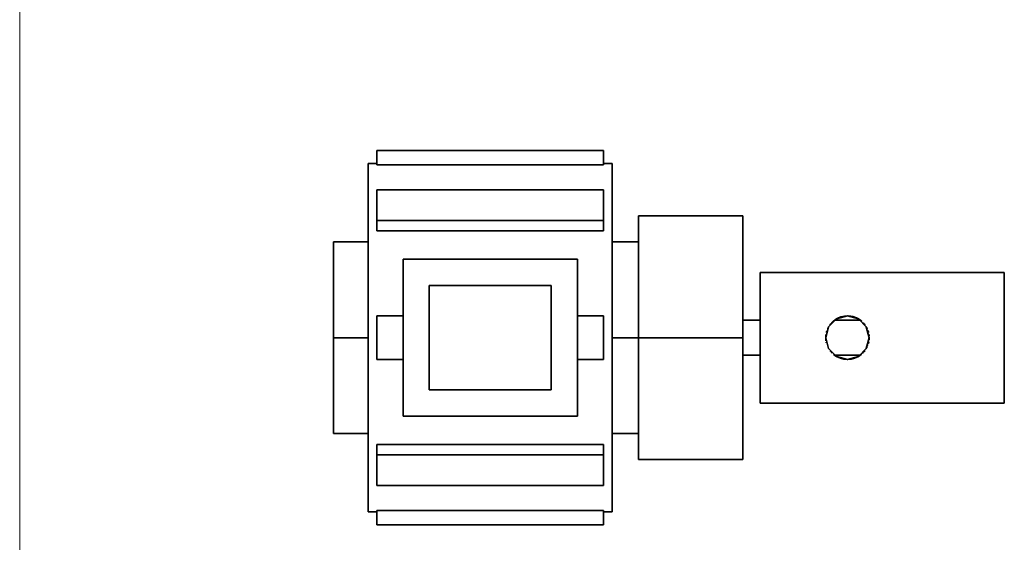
# Model space of a CAD drawing. Header units: millimetres. Extents: x 0 to 420, y 0 to 297.
# Tile 4 of 8: x 106 to 135, y 204 to 219. Entities that reach past the tile are written whole.
import ezdxf

# ---------------------------------------------------------------- set-up
doc = ezdxf.new("R2010")
doc.units = ezdxf.units.MM
doc.layers.add('DIM', color=7, linetype='Continuous', lineweight=18, true_color=0x1e5aa0)
doc.layers.add('OUTLINE', color=7, linetype='Continuous', lineweight=35, true_color=0x141414)

msp = doc.modelspace()

# ---------------------------------------------------------------- linework, layer by layer
at = {"layer": 'DIM'}
msp.add_lwpolyline([(106.375, 166.5), (106.375, 233.5)], dxfattribs=at)
at = {"layer": 'OUTLINE'}
for points in [[(116.625, 214.336), (116.625, 214.75)], [(116.625, 214.75), (123.125, 214.75)], [(123.125, 214.336), (123.125, 214.75)], [(116.375, 214.375), (116.375, 213.542), (116.375, 212.708), (116.375, 211.875), (116.375, 211.042), (116.375, 210.208), (116.375, 209.375)], [(116.375, 214.375), (116.625, 214.375)], [(116.625, 214.336), (123.125, 214.336)], [(123.125, 214.375), (123.375, 214.375)], [(123.375, 214.375), (123.375, 213.542), (123.375, 212.708), (123.375, 211.875), (123.375, 211.042), (123.375, 210.208), (123.375, 209.375)], [(116.625, 212.734), (116.625, 213.618)], [(116.625, 213.618), (123.125, 213.618)], [(123.125, 212.734), (123.125, 213.618)], [(116.625, 212.441), (116.625, 212.734)], [(116.625, 212.734), (123.125, 212.734)], [(123.125, 212.441), (123.125, 212.734)], [(124.125, 209.375), (124.125, 212.875)], [(127.125, 212.875), (124.125, 212.875)], [(127.125, 209.375), (127.125, 212.875)], [(116.625, 212.441), (123.125, 212.441)], [(115.375, 212.125), (115.375, 211.667), (115.375, 211.208), (115.375, 210.75), (115.375, 210.292), (115.375, 209.833), (115.375, 209.375)], [(115.375, 212.125), (116.375, 212.125)], [(123.375, 212.125), (124.125, 212.125)], [(117.375, 207.125), (117.375, 211.625)], [(117.375, 211.625), (122.375, 211.625)], [(122.375, 207.125), (122.375, 211.625)], [(127.625, 211.25), (127.625, 210.938), (127.625, 210.625), (127.625, 210.312), (127.625, 210), (127.625, 209.688), (127.625, 209.375)], [(127.625, 211.25), (134.625, 211.25)], [(134.625, 211.25), (134.625, 210.938), (134.625, 210.625), (134.625, 210.312), (134.625, 210), (134.625, 209.688), (134.625, 209.375)], [(121.625, 210.875), (118.125, 210.875)], [(118.125, 207.875), (118.125, 210.875)], [(121.625, 207.875), (121.625, 210.875)], [(116.625, 208.75), (116.625, 210)], [(116.625, 210), (117.375, 210)], [(122.375, 210), (123.125, 210)], [(123.125, 208.75), (123.125, 210)], [(130.75, 209.375), (130.666, 209.688), (130.437, 209.916), (130.125, 210), (129.812, 209.916), (129.584, 209.688), (129.5, 209.375)], [(129.807, 209.913), (129.803, 209.911), (129.799, 209.908), (129.795, 209.906), (129.791, 209.903), (129.786, 209.9), (129.782, 209.898)], [(129.796, 209.907), (129.796, 209.907), (129.796, 209.907), (129.796, 209.907), (129.796, 209.907), (129.796, 209.907), (129.796, 209.907)], [(129.8, 209.909), (129.799, 209.909), (129.799, 209.908), (129.798, 209.908), (129.798, 209.907), (129.797, 209.907), (129.797, 209.907)], [(129.812, 209.916), (129.812, 209.916), (129.812, 209.916), (129.811, 209.916), (129.811, 209.915), (129.811, 209.915), (129.81, 209.915)], [(129.817, 209.919), (129.816, 209.919), (129.815, 209.918), (129.814, 209.917), (129.813, 209.917), (129.812, 209.916), (129.811, 209.915)], [(129.815, 209.918), (129.815, 209.918), (129.815, 209.918), (129.815, 209.918), (129.815, 209.918), (129.815, 209.918), (129.815, 209.918)], [(129.825, 209.923), (129.824, 209.922), (129.822, 209.922), (129.821, 209.921), (129.819, 209.92), (129.818, 209.919), (129.817, 209.919)], [(129.822, 209.922), (129.822, 209.922), (129.822, 209.922), (129.822, 209.922), (129.822, 209.922), (129.822, 209.922), (129.822, 209.922)], [(129.827, 209.924), (129.826, 209.924), (129.826, 209.924), (129.826, 209.924), (129.825, 209.923), (129.825, 209.923), (129.824, 209.923)], [(129.828, 209.925), (129.828, 209.925), (129.828, 209.925), (129.827, 209.925), (129.827, 209.925), (129.827, 209.924), (129.827, 209.924)], [(130.486, 209.885), (130.386, 209.943), (130.277, 209.981), (130.163, 209.999), (130.047, 209.995), (129.934, 209.97), (129.828, 209.925)], [(130.428, 209.921), (130.435, 209.918), (130.441, 209.914), (130.447, 209.91), (130.454, 209.907), (130.46, 209.903), (130.466, 209.899)], [(130.481, 209.889), (130.478, 209.891), (130.475, 209.893), (130.472, 209.895), (130.469, 209.897), (130.466, 209.899), (130.463, 209.901)], [(127.125, 209.875), (127.625, 209.875)], [(129.556, 209.633), (129.556, 209.633), (129.556, 209.633), (129.556, 209.632), (129.555, 209.632), (129.555, 209.632), (129.555, 209.632)], [(129.555, 209.63), (129.555, 209.63), (129.555, 209.63), (129.555, 209.63), (129.555, 209.63), (129.555, 209.63), (129.555, 209.63)], [(129.578, 209.678), (129.574, 209.671), (129.571, 209.664), (129.567, 209.656), (129.563, 209.649), (129.56, 209.641), (129.556, 209.634)], [(129.645, 209.775), (129.639, 209.768), (129.634, 209.762), (129.629, 209.755), (129.623, 209.748), (129.618, 209.741), (129.613, 209.734)], [(129.613, 209.734), (129.613, 209.734), (129.613, 209.734), (129.613, 209.734), (129.613, 209.734), (129.613, 209.734), (129.613, 209.734)], [(129.667, 209.8), (129.667, 209.8), (129.666, 209.799), (129.666, 209.799), (129.666, 209.799), (129.666, 209.799), (129.665, 209.798)], [(129.669, 209.803), (129.669, 209.803), (129.669, 209.803), (129.669, 209.803), (129.669, 209.803), (129.669, 209.803), (129.669, 209.803)], [(129.708, 209.84), (129.701, 209.835), (129.695, 209.829), (129.689, 209.823), (129.683, 209.817), (129.677, 209.811), (129.671, 209.805)], [(129.711, 209.843), (129.71, 209.842), (129.71, 209.842), (129.709, 209.842), (129.709, 209.841), (129.708, 209.841), (129.708, 209.84)], [(129.711, 209.844), (129.711, 209.844), (129.711, 209.844), (129.711, 209.844), (129.711, 209.844), (129.711, 209.844), (129.711, 209.844)], [(129.713, 209.845), (129.713, 209.845), (129.713, 209.845), (129.713, 209.845), (129.713, 209.845), (129.713, 209.845), (129.713, 209.845)], [(129.713, 209.845), (129.713, 209.845), (129.713, 209.845), (129.713, 209.845), (129.713, 209.845), (129.713, 209.845), (129.713, 209.845)], [(129.716, 209.848), (129.716, 209.848), (129.716, 209.848), (129.716, 209.848), (129.716, 209.848), (129.716, 209.848), (129.716, 209.848)], [(129.722, 209.853), (129.722, 209.853), (129.722, 209.853), (129.722, 209.853), (129.722, 209.853), (129.722, 209.853), (129.722, 209.853)], [(129.738, 209.866), (129.736, 209.864), (129.734, 209.862), (129.732, 209.861), (129.73, 209.859), (129.728, 209.858), (129.726, 209.856)], [(129.75, 209.875), (129.75, 209.875), (129.75, 209.875), (129.75, 209.875), (129.75, 209.875), (129.75, 209.875), (129.75, 209.875)], [(129.75, 209.875), (130.5, 209.875)], [(129.751, 209.876), (129.751, 209.876), (129.751, 209.876), (129.751, 209.876), (129.751, 209.876), (129.751, 209.876), (129.751, 209.876)], [(129.752, 209.877), (129.752, 209.877), (129.752, 209.877), (129.752, 209.877), (129.752, 209.877), (129.752, 209.877), (129.752, 209.877)], [(129.781, 209.897), (129.776, 209.894), (129.771, 209.89), (129.767, 209.887), (129.762, 209.884), (129.758, 209.881), (129.753, 209.878)], [(130.474, 209.894), (130.479, 209.89), (130.485, 209.886), (130.49, 209.882), (130.496, 209.878), (130.501, 209.874), (130.506, 209.87)], [(130.5, 209.875), (130.497, 209.877), (130.494, 209.879), (130.491, 209.881), (130.488, 209.884), (130.485, 209.886), (130.482, 209.888)], [(130.507, 209.87), (130.507, 209.87), (130.507, 209.87), (130.507, 209.87), (130.507, 209.87), (130.507, 209.87), (130.507, 209.87)], [(130.507, 209.869), (130.507, 209.869), (130.507, 209.869), (130.507, 209.869), (130.507, 209.869), (130.507, 209.869), (130.507, 209.869)], [(130.512, 209.866), (130.515, 209.864), (130.517, 209.862), (130.52, 209.859), (130.523, 209.857), (130.525, 209.855), (130.528, 209.853)], [(130.531, 209.85), (130.531, 209.85), (130.531, 209.85), (130.531, 209.85), (130.531, 209.85), (130.531, 209.85), (130.531, 209.85)], [(130.532, 209.85), (130.532, 209.85), (130.532, 209.85), (130.532, 209.85), (130.532, 209.85), (130.532, 209.85), (130.532, 209.85)], [(130.534, 209.848), (130.534, 209.848), (130.534, 209.848), (130.534, 209.848), (130.534, 209.848), (130.534, 209.848), (130.534, 209.848)], [(130.566, 209.818), (130.566, 209.818), (130.566, 209.818), (130.566, 209.818), (130.566, 209.818), (130.566, 209.818), (130.566, 209.818)], [(130.587, 209.795), (130.588, 209.795), (130.588, 209.795), (130.588, 209.795), (130.588, 209.795), (130.588, 209.794), (130.588, 209.794)], [(130.589, 209.794), (130.589, 209.794), (130.589, 209.794), (130.589, 209.794), (130.589, 209.794), (130.589, 209.794), (130.589, 209.794)], [(130.605, 209.775), (130.609, 209.77), (130.613, 209.766), (130.617, 209.761), (130.62, 209.756), (130.624, 209.751), (130.628, 209.747)], [(130.628, 209.746), (130.628, 209.746), (130.628, 209.746), (130.628, 209.746), (130.628, 209.746), (130.628, 209.746), (130.628, 209.746)], [(130.628, 209.745), (130.628, 209.745), (130.628, 209.745), (130.628, 209.745), (130.628, 209.745), (130.628, 209.745), (130.628, 209.745)], [(130.629, 209.745), (130.629, 209.745), (130.629, 209.745), (130.629, 209.745), (130.629, 209.745), (130.629, 209.745), (130.629, 209.745)], [(130.629, 209.745), (130.629, 209.745), (130.629, 209.745), (130.629, 209.745), (130.629, 209.745), (130.629, 209.745), (130.629, 209.745)], [(130.629, 209.744), (130.629, 209.744), (130.629, 209.744), (130.629, 209.744), (130.629, 209.744), (130.629, 209.744), (130.629, 209.744)], [(130.63, 209.744), (130.63, 209.744), (130.63, 209.744), (130.63, 209.744), (130.63, 209.744), (130.63, 209.744), (130.63, 209.744)], [(130.63, 209.743), (130.63, 209.743), (130.631, 209.742), (130.631, 209.742), (130.631, 209.741), (130.632, 209.741), (130.632, 209.74)], [(130.668, 209.684), (130.668, 209.684), (130.668, 209.684), (130.668, 209.684), (130.668, 209.684), (130.668, 209.684), (130.668, 209.684)], [(130.668, 209.684), (130.668, 209.684), (130.668, 209.684), (130.668, 209.684), (130.668, 209.684), (130.668, 209.684), (130.668, 209.684)], [(130.669, 209.683), (130.669, 209.683), (130.669, 209.683), (130.669, 209.683), (130.669, 209.683), (130.669, 209.683), (130.669, 209.683)], [(130.67, 209.68), (130.674, 209.674), (130.677, 209.667), (130.681, 209.661), (130.684, 209.655), (130.687, 209.648), (130.69, 209.642)], [(116.375, 209.375), (115.375, 209.375)], [(115.375, 209.375), (115.375, 208.917), (115.375, 208.458), (115.375, 208), (115.375, 207.542), (115.375, 207.083), (115.375, 206.625)], [(116.375, 209.375), (116.375, 208.542), (116.375, 207.708), (116.375, 206.875), (116.375, 206.042), (116.375, 205.208), (116.375, 204.375)], [(124.125, 209.375), (123.375, 209.375)], [(123.375, 209.375), (123.375, 208.542), (123.375, 207.708), (123.375, 206.875), (123.375, 206.042), (123.375, 205.208), (123.375, 204.375)], [(124.125, 205.875), (124.125, 209.375)], [(127.125, 209.375), (124.125, 209.375)], [(127.125, 205.875), (127.125, 209.375)], [(127.625, 209.375), (127.625, 209.062), (127.625, 208.75), (127.625, 208.438), (127.625, 208.125), (127.625, 207.812), (127.625, 207.5)], [(129.5, 209.375), (129.584, 209.062), (129.812, 208.834), (130.125, 208.75), (130.437, 208.834), (130.666, 209.062), (130.75, 209.375)], [(129.5, 209.375), (129.5, 209.36), (129.501, 209.345), (129.502, 209.33), (129.503, 209.315), (129.505, 209.3), (129.506, 209.285)], [(129.501, 209.413), (129.501, 209.413), (129.501, 209.413), (129.501, 209.413), (129.501, 209.413), (129.501, 209.413), (129.501, 209.413)], [(129.501, 209.411), (129.501, 209.411), (129.501, 209.411), (129.501, 209.411), (129.501, 209.411), (129.501, 209.41), (129.501, 209.41)], [(129.501, 209.41), (129.501, 209.41), (129.501, 209.409), (129.501, 209.409), (129.501, 209.409), (129.501, 209.408), (129.501, 209.408)], [(129.501, 209.408), (129.501, 209.408), (129.501, 209.408), (129.501, 209.408), (129.501, 209.408), (129.501, 209.408), (129.501, 209.408)], [(129.502, 209.43), (129.502, 209.429), (129.502, 209.428), (129.502, 209.427), (129.502, 209.427), (129.502, 209.426), (129.502, 209.425)], [(129.502, 209.425), (129.502, 209.425), (129.502, 209.425), (129.502, 209.425), (129.502, 209.425), (129.502, 209.425), (129.502, 209.425)], [(129.507, 209.469), (129.506, 209.463), (129.505, 209.458), (129.505, 209.452), (129.504, 209.447), (129.504, 209.441), (129.503, 209.436)], [(129.511, 209.494), (129.511, 209.494), (129.511, 209.494), (129.511, 209.494), (129.511, 209.494), (129.511, 209.494), (129.511, 209.494)], [(129.531, 209.568), (129.529, 209.562), (129.526, 209.555), (129.524, 209.548), (129.522, 209.541), (129.521, 209.534), (129.519, 209.527)], [(130.716, 209.578), (130.719, 209.57), (130.722, 209.561), (130.724, 209.552), (130.727, 209.544), (130.729, 209.535), (130.732, 209.526)], [(130.743, 209.471), (130.744, 209.464), (130.745, 209.456), (130.746, 209.449), (130.746, 209.442), (130.747, 209.435), (130.748, 209.428)], [(130.75, 209.375), (130.75, 209.365), (130.75, 209.354), (130.749, 209.344), (130.749, 209.334), (130.748, 209.324), (130.747, 209.314)], [(130.748, 209.428), (130.748, 209.428), (130.748, 209.428), (130.748, 209.428), (130.748, 209.428), (130.748, 209.428), (130.748, 209.428)], [(130.748, 209.426), (130.748, 209.426), (130.748, 209.426), (130.748, 209.426), (130.748, 209.426), (130.748, 209.426), (130.748, 209.426)], [(130.748, 209.424), (130.748, 209.424), (130.748, 209.424), (130.748, 209.424), (130.748, 209.424), (130.748, 209.424), (130.748, 209.424)], [(130.748, 209.423), (130.748, 209.423), (130.748, 209.423), (130.748, 209.423), (130.748, 209.423), (130.748, 209.423), (130.748, 209.423)], [(130.748, 209.421), (130.748, 209.421), (130.748, 209.421), (130.748, 209.421), (130.748, 209.421), (130.748, 209.421), (130.748, 209.421)], [(130.748, 209.419), (130.748, 209.419), (130.748, 209.419), (130.748, 209.419), (130.748, 209.419), (130.748, 209.419), (130.748, 209.419)], [(130.749, 209.418), (130.749, 209.418), (130.749, 209.418), (130.749, 209.418), (130.749, 209.418), (130.749, 209.418), (130.749, 209.418)], [(134.625, 209.375), (134.625, 209.062), (134.625, 208.75), (134.625, 208.438), (134.625, 208.125), (134.625, 207.812), (134.625, 207.5)], [(129.514, 209.242), (129.515, 209.239), (129.516, 209.236), (129.516, 209.233), (129.517, 209.23), (129.518, 209.227), (129.518, 209.224)], [(129.586, 209.058), (129.586, 209.058), (129.586, 209.058), (129.586, 209.058), (129.586, 209.058), (129.586, 209.058), (129.586, 209.058)], [(130.66, 209.052), (130.66, 209.052), (130.66, 209.052), (130.66, 209.052), (130.66, 209.052), (130.66, 209.052), (130.66, 209.052)], [(130.661, 209.054), (130.661, 209.054), (130.661, 209.054), (130.661, 209.054), (130.661, 209.054), (130.661, 209.054), (130.661, 209.054)], [(130.661, 209.054), (130.661, 209.054), (130.661, 209.054), (130.661, 209.054), (130.661, 209.054), (130.661, 209.054), (130.661, 209.054)], [(130.661, 209.053), (130.661, 209.053), (130.661, 209.053), (130.661, 209.053), (130.661, 209.053), (130.661, 209.053), (130.661, 209.053)], [(130.662, 209.056), (130.662, 209.056), (130.662, 209.056), (130.662, 209.056), (130.662, 209.056), (130.662, 209.056), (130.662, 209.056)], [(130.662, 209.055), (130.662, 209.055), (130.662, 209.055), (130.662, 209.055), (130.662, 209.055), (130.662, 209.055), (130.662, 209.055)], [(130.662, 209.055), (130.662, 209.055), (130.662, 209.055), (130.662, 209.055), (130.662, 209.055), (130.662, 209.055), (130.662, 209.055)], [(130.663, 209.056), (130.663, 209.056), (130.663, 209.056), (130.663, 209.056), (130.663, 209.056), (130.663, 209.056), (130.663, 209.056)], [(130.663, 209.056), (130.663, 209.056), (130.663, 209.056), (130.663, 209.056), (130.663, 209.056), (130.663, 209.056), (130.663, 209.056)], [(130.666, 209.062), (130.665, 209.061), (130.665, 209.061), (130.665, 209.06), (130.665, 209.06), (130.664, 209.059), (130.664, 209.059)], [(130.664, 209.059), (130.664, 209.059), (130.664, 209.059), (130.664, 209.059), (130.664, 209.059), (130.664, 209.059), (130.664, 209.059)], [(130.664, 209.058), (130.664, 209.058), (130.664, 209.058), (130.664, 209.058), (130.664, 209.058), (130.664, 209.058), (130.664, 209.058)], [(130.667, 209.064), (130.667, 209.064), (130.667, 209.063), (130.667, 209.063), (130.667, 209.063), (130.667, 209.063), (130.667, 209.063)], [(130.677, 209.083), (130.677, 209.083), (130.677, 209.083), (130.677, 209.082), (130.677, 209.082), (130.677, 209.082), (130.677, 209.082)], [(130.679, 209.086), (130.679, 209.086), (130.679, 209.086), (130.679, 209.086), (130.679, 209.086), (130.679, 209.086), (130.679, 209.086)], [(130.68, 209.088), (130.68, 209.088), (130.68, 209.088), (130.68, 209.088), (130.68, 209.088), (130.68, 209.088), (130.68, 209.088)], [(130.68, 209.088), (130.68, 209.088), (130.68, 209.088), (130.68, 209.088), (130.68, 209.088), (130.68, 209.088), (130.68, 209.088)], [(130.68, 209.087), (130.68, 209.087), (130.68, 209.087), (130.68, 209.087), (130.68, 209.087), (130.68, 209.087), (130.68, 209.087)], [(130.682, 209.092), (130.682, 209.092), (130.682, 209.091), (130.681, 209.09), (130.681, 209.09), (130.681, 209.089), (130.681, 209.089)], [(130.681, 209.089), (130.681, 209.089), (130.681, 209.089), (130.681, 209.089), (130.681, 209.089), (130.681, 209.089), (130.681, 209.089)], [(130.683, 209.093), (130.683, 209.093), (130.683, 209.093), (130.683, 209.093), (130.683, 209.093), (130.683, 209.093), (130.683, 209.093)], [(130.687, 209.102), (130.687, 209.102), (130.687, 209.102), (130.687, 209.102), (130.687, 209.102), (130.687, 209.102), (130.687, 209.102)], [(130.688, 209.105), (130.688, 209.105), (130.688, 209.105), (130.688, 209.105), (130.688, 209.105), (130.688, 209.105), (130.688, 209.105)], [(130.689, 209.106), (130.689, 209.106), (130.689, 209.106), (130.689, 209.106), (130.689, 209.106), (130.689, 209.105), (130.689, 209.105)], [(130.708, 209.15), (130.708, 209.149), (130.707, 209.148), (130.707, 209.148), (130.707, 209.147), (130.707, 209.146), (130.706, 209.146)], [(130.706, 209.146), (130.706, 209.146), (130.706, 209.146), (130.706, 209.146), (130.706, 209.146), (130.706, 209.146), (130.706, 209.146)], [(130.721, 209.188), (130.721, 209.188), (130.721, 209.188), (130.721, 209.188), (130.721, 209.188), (130.721, 209.188), (130.721, 209.188)], [(130.721, 209.186), (130.721, 209.186), (130.721, 209.186), (130.721, 209.186), (130.721, 209.186), (130.721, 209.186), (130.721, 209.186)], [(130.721, 209.186), (130.721, 209.186), (130.721, 209.186), (130.721, 209.186), (130.721, 209.186), (130.721, 209.186), (130.721, 209.186)], [(130.722, 209.189), (130.722, 209.189), (130.722, 209.189), (130.722, 209.189), (130.722, 209.189), (130.722, 209.189), (130.722, 209.189)], [(130.723, 209.195), (130.723, 209.195), (130.723, 209.195), (130.723, 209.195), (130.723, 209.195), (130.723, 209.195), (130.723, 209.195)], [(130.723, 209.194), (130.723, 209.194), (130.723, 209.194), (130.723, 209.194), (130.723, 209.194), (130.723, 209.194), (130.723, 209.194)], [(130.723, 209.193), (130.723, 209.193), (130.723, 209.193), (130.723, 209.193), (130.723, 209.193), (130.723, 209.193), (130.723, 209.193)], [(130.724, 209.198), (130.724, 209.198), (130.724, 209.198), (130.724, 209.198), (130.724, 209.198), (130.724, 209.198), (130.724, 209.198)], [(130.724, 209.197), (130.724, 209.197), (130.724, 209.197), (130.724, 209.197), (130.724, 209.197), (130.724, 209.197), (130.724, 209.197)], [(130.724, 209.197), (130.724, 209.197), (130.724, 209.197), (130.724, 209.197), (130.724, 209.197), (130.724, 209.197), (130.724, 209.197)], [(130.724, 209.196), (130.724, 209.196), (130.724, 209.196), (130.724, 209.196), (130.724, 209.196), (130.724, 209.196), (130.724, 209.196)], [(130.724, 209.195), (130.724, 209.195), (130.724, 209.195), (130.724, 209.195), (130.724, 209.195), (130.724, 209.195), (130.724, 209.195)], [(130.739, 209.256), (130.737, 209.247), (130.735, 209.239), (130.733, 209.23), (130.731, 209.221), (130.729, 209.213), (130.726, 209.204)], [(130.726, 209.204), (130.726, 209.204), (130.726, 209.204), (130.726, 209.204), (130.726, 209.204), (130.726, 209.204), (130.726, 209.204)], [(130.726, 209.203), (130.726, 209.203), (130.726, 209.203), (130.726, 209.203), (130.726, 209.203), (130.726, 209.203), (130.726, 209.203)], [(130.744, 209.287), (130.744, 209.287), (130.744, 209.287), (130.744, 209.287), (130.744, 209.287), (130.744, 209.287), (130.744, 209.287)], [(130.744, 209.286), (130.744, 209.286), (130.744, 209.286), (130.744, 209.286), (130.744, 209.286), (130.744, 209.286), (130.744, 209.286)], [(130.745, 209.3), (130.745, 209.3), (130.745, 209.3), (130.745, 209.3), (130.745, 209.3), (130.745, 209.3), (130.745, 209.3)], [(130.745, 209.297), (130.745, 209.297), (130.745, 209.297), (130.745, 209.297), (130.745, 209.297), (130.745, 209.297), (130.745, 209.297)], [(130.746, 209.308), (130.746, 209.308), (130.746, 209.308), (130.746, 209.308), (130.746, 209.308), (130.746, 209.308), (130.746, 209.308)], [(130.746, 209.308), (130.746, 209.308), (130.746, 209.308), (130.746, 209.308), (130.746, 209.308), (130.746, 209.308), (130.746, 209.308)], [(130.746, 209.307), (130.746, 209.307), (130.746, 209.307), (130.746, 209.307), (130.746, 209.307), (130.746, 209.307), (130.746, 209.307)], [(130.746, 209.305), (130.746, 209.305), (130.746, 209.305), (130.746, 209.305), (130.746, 209.305), (130.746, 209.305), (130.746, 209.305)], [(130.746, 209.304), (130.746, 209.304), (130.746, 209.304), (130.746, 209.304), (130.746, 209.304), (130.746, 209.304), (130.746, 209.304)], [(130.746, 209.302), (130.746, 209.302), (130.746, 209.302), (130.746, 209.302), (130.746, 209.302), (130.746, 209.302), (130.746, 209.302)], [(130.746, 209.301), (130.746, 209.301), (130.746, 209.301), (130.746, 209.301), (130.746, 209.301), (130.746, 209.301), (130.746, 209.301)], [(130.747, 209.312), (130.747, 209.312), (130.747, 209.312), (130.747, 209.312), (130.747, 209.312), (130.747, 209.312), (130.747, 209.312)], [(130.747, 209.312), (130.747, 209.312), (130.747, 209.312), (130.747, 209.312), (130.747, 209.312), (130.747, 209.312), (130.747, 209.312)], [(130.747, 209.312), (130.747, 209.312), (130.747, 209.312), (130.747, 209.312), (130.747, 209.312), (130.747, 209.312), (130.747, 209.312)], [(127.125, 208.875), (127.625, 208.875)], [(129.602, 209.033), (129.602, 209.033), (129.602, 209.033), (129.602, 209.033), (129.602, 209.033), (129.602, 209.033), (129.602, 209.033)], [(129.624, 209.001), (129.627, 208.997), (129.63, 208.993), (129.634, 208.989), (129.637, 208.985), (129.64, 208.981), (129.644, 208.976)], [(129.647, 208.972), (129.647, 208.972), (129.647, 208.972), (129.648, 208.971), (129.648, 208.971), (129.648, 208.971), (129.649, 208.97)], [(129.649, 208.97), (129.649, 208.97), (129.649, 208.97), (129.649, 208.97), (129.649, 208.97), (129.649, 208.97), (129.649, 208.97)], [(129.649, 208.97), (129.649, 208.97), (129.649, 208.97), (129.649, 208.97), (129.649, 208.97), (129.649, 208.97), (129.649, 208.97)], [(129.664, 208.952), (129.668, 208.949), (129.672, 208.945), (129.676, 208.941), (129.679, 208.937), (129.683, 208.933), (129.687, 208.929)], [(129.723, 208.896), (129.737, 208.885), (129.751, 208.875), (129.765, 208.864), (129.779, 208.855), (129.794, 208.845), (129.808, 208.836)], [(129.776, 208.856), (129.772, 208.859), (129.767, 208.862), (129.763, 208.865), (129.759, 208.869), (129.754, 208.872), (129.75, 208.875)], [(129.75, 208.875), (130.5, 208.875)], [(129.764, 208.864), (129.764, 208.864), (129.764, 208.864), (129.764, 208.864), (129.764, 208.864), (129.764, 208.864), (129.764, 208.864)], [(129.765, 208.864), (129.773, 208.858), (129.782, 208.853), (129.79, 208.847), (129.799, 208.842), (129.808, 208.836), (129.817, 208.831)], [(129.801, 208.84), (129.799, 208.842), (129.797, 208.843), (129.794, 208.845), (129.792, 208.846), (129.789, 208.848), (129.787, 208.849)], [(129.812, 208.834), (129.811, 208.835), (129.809, 208.835), (129.808, 208.836), (129.807, 208.837), (129.806, 208.837), (129.805, 208.838)], [(129.818, 208.831), (129.819, 208.83), (129.82, 208.83), (129.821, 208.829), (129.822, 208.828), (129.823, 208.828), (129.824, 208.827)], [(129.824, 208.827), (129.823, 208.828), (129.822, 208.828), (129.821, 208.829), (129.82, 208.829), (129.819, 208.83), (129.819, 208.83)], [(129.827, 208.826), (129.827, 208.826), (129.827, 208.826), (129.827, 208.826), (129.827, 208.826), (129.827, 208.825), (129.827, 208.825)], [(129.827, 208.826), (129.827, 208.826), (129.827, 208.825), (129.828, 208.825), (129.828, 208.825), (129.828, 208.825), (129.828, 208.825)], [(129.828, 208.825), (129.828, 208.825), (129.828, 208.825), (129.827, 208.825), (129.827, 208.825), (129.827, 208.826), (129.827, 208.826)], [(129.828, 208.825), (129.922, 208.784), (130.022, 208.758), (130.125, 208.75), (130.228, 208.758), (130.328, 208.784), (130.422, 208.825)], [(130.424, 208.826), (130.424, 208.826), (130.423, 208.826), (130.423, 208.826), (130.423, 208.825), (130.422, 208.825), (130.422, 208.825)], [(130.422, 208.825), (130.422, 208.825), (130.422, 208.825), (130.423, 208.825), (130.423, 208.825), (130.423, 208.826), (130.423, 208.826)], [(130.424, 208.826), (130.424, 208.826), (130.424, 208.826), (130.424, 208.826), (130.425, 208.826), (130.425, 208.827), (130.425, 208.827)], [(130.426, 208.827), (130.426, 208.827), (130.426, 208.827), (130.425, 208.827), (130.425, 208.827), (130.425, 208.827), (130.424, 208.826)], [(130.425, 208.827), (130.426, 208.827), (130.426, 208.827), (130.427, 208.828), (130.428, 208.828), (130.428, 208.829), (130.429, 208.829)], [(130.434, 208.832), (130.433, 208.831), (130.431, 208.83), (130.43, 208.83), (130.429, 208.829), (130.428, 208.828), (130.426, 208.827)], [(130.427, 208.828), (130.427, 208.828), (130.427, 208.828), (130.427, 208.828), (130.427, 208.828), (130.427, 208.828), (130.427, 208.828)], [(130.427, 208.828), (130.427, 208.828), (130.427, 208.828), (130.427, 208.828), (130.427, 208.828), (130.427, 208.828), (130.427, 208.828)], [(130.428, 208.828), (130.428, 208.828), (130.428, 208.828), (130.428, 208.828), (130.428, 208.828), (130.428, 208.828), (130.428, 208.828)], [(130.432, 208.831), (130.433, 208.831), (130.435, 208.832), (130.436, 208.833), (130.437, 208.833), (130.438, 208.834), (130.439, 208.835)], [(130.435, 208.832), (130.435, 208.832), (130.435, 208.832), (130.435, 208.832), (130.435, 208.832), (130.435, 208.832), (130.435, 208.832)], [(130.438, 208.834), (130.438, 208.834), (130.438, 208.834), (130.439, 208.834), (130.439, 208.835), (130.439, 208.835), (130.44, 208.835)], [(130.444, 208.838), (130.444, 208.837), (130.443, 208.837), (130.442, 208.836), (130.441, 208.836), (130.44, 208.835), (130.439, 208.835)], [(130.443, 208.837), (130.447, 208.839), (130.451, 208.842), (130.455, 208.844), (130.459, 208.847), (130.463, 208.849), (130.467, 208.852)], [(130.45, 208.841), (130.451, 208.841), (130.451, 208.842), (130.452, 208.842), (130.452, 208.843), (130.453, 208.843), (130.453, 208.843)], [(130.454, 208.843), (130.454, 208.843), (130.454, 208.843), (130.454, 208.843), (130.454, 208.843), (130.454, 208.843), (130.454, 208.843)], [(130.458, 208.846), (130.458, 208.846), (130.458, 208.846), (130.458, 208.846), (130.458, 208.846), (130.458, 208.846), (130.458, 208.846)], [(130.459, 208.846), (130.459, 208.846), (130.459, 208.846), (130.459, 208.846), (130.459, 208.846), (130.459, 208.846), (130.459, 208.846)], [(130.461, 208.848), (130.461, 208.848), (130.461, 208.848), (130.461, 208.848), (130.461, 208.848), (130.461, 208.848), (130.461, 208.848)], [(130.463, 208.849), (130.463, 208.849), (130.463, 208.849), (130.463, 208.849), (130.463, 208.849), (130.463, 208.849), (130.463, 208.849)], [(130.463, 208.849), (130.463, 208.849), (130.463, 208.849), (130.463, 208.849), (130.463, 208.849), (130.463, 208.849), (130.463, 208.849)], [(130.464, 208.85), (130.464, 208.85), (130.464, 208.85), (130.464, 208.85), (130.464, 208.85), (130.464, 208.85), (130.464, 208.85)], [(130.465, 208.85), (130.465, 208.85), (130.465, 208.85), (130.465, 208.85), (130.465, 208.85), (130.465, 208.85), (130.465, 208.85)], [(130.466, 208.851), (130.466, 208.851), (130.466, 208.851), (130.466, 208.851), (130.466, 208.851), (130.466, 208.851), (130.466, 208.851)], [(130.467, 208.852), (130.467, 208.852), (130.467, 208.852), (130.467, 208.852), (130.467, 208.852), (130.467, 208.852), (130.467, 208.852)], [(130.467, 208.852), (130.467, 208.852), (130.467, 208.852), (130.467, 208.852), (130.467, 208.852), (130.467, 208.852), (130.467, 208.852)], [(130.496, 208.872), (130.491, 208.868), (130.487, 208.865), (130.482, 208.862), (130.478, 208.859), (130.473, 208.856), (130.469, 208.853)], [(130.469, 208.853), (130.471, 208.855), (130.473, 208.856), (130.475, 208.857), (130.476, 208.858), (130.478, 208.859), (130.48, 208.86)], [(130.48, 208.861), (130.48, 208.861), (130.48, 208.861), (130.48, 208.861), (130.48, 208.861), (130.48, 208.861), (130.48, 208.861)], [(130.494, 208.87), (130.494, 208.871), (130.495, 208.871), (130.495, 208.871), (130.496, 208.872), (130.496, 208.872), (130.497, 208.872)], [(130.498, 208.873), (130.498, 208.873), (130.498, 208.873), (130.498, 208.873), (130.498, 208.873), (130.498, 208.873), (130.498, 208.873)], [(130.499, 208.874), (130.499, 208.874), (130.499, 208.874), (130.499, 208.874), (130.499, 208.874), (130.499, 208.874), (130.499, 208.874)], [(130.5, 208.875), (130.5, 208.875), (130.5, 208.875), (130.5, 208.875), (130.5, 208.875), (130.5, 208.875), (130.5, 208.875)], [(130.523, 208.893), (130.52, 208.891), (130.517, 208.888), (130.514, 208.886), (130.511, 208.883), (130.508, 208.881), (130.504, 208.878)], [(130.504, 208.878), (130.504, 208.878), (130.504, 208.878), (130.504, 208.878), (130.504, 208.878), (130.504, 208.878), (130.504, 208.878)], [(130.579, 208.946), (130.576, 208.942), (130.572, 208.939), (130.569, 208.935), (130.566, 208.932), (130.562, 208.928), (130.559, 208.925)], [(130.59, 208.957), (130.59, 208.957), (130.59, 208.957), (130.59, 208.957), (130.59, 208.957), (130.59, 208.957), (130.59, 208.957)], [(130.591, 208.959), (130.591, 208.959), (130.591, 208.959), (130.591, 208.959), (130.591, 208.959), (130.591, 208.959), (130.591, 208.959)], [(130.593, 208.961), (130.593, 208.961), (130.593, 208.961), (130.593, 208.961), (130.593, 208.961), (130.593, 208.961), (130.593, 208.961)], [(130.596, 208.964), (130.596, 208.964), (130.596, 208.964), (130.596, 208.964), (130.596, 208.964), (130.596, 208.964), (130.596, 208.964)], [(130.597, 208.965), (130.597, 208.965), (130.597, 208.965), (130.597, 208.965), (130.597, 208.965), (130.597, 208.965), (130.597, 208.965)], [(130.597, 208.965), (130.597, 208.965), (130.597, 208.965), (130.597, 208.965), (130.597, 208.965), (130.597, 208.965), (130.597, 208.965)], [(130.598, 208.966), (130.598, 208.966), (130.598, 208.966), (130.598, 208.966), (130.598, 208.966), (130.598, 208.966), (130.598, 208.966)], [(130.598, 208.966), (130.598, 208.966), (130.598, 208.966), (130.598, 208.966), (130.598, 208.966), (130.598, 208.966), (130.598, 208.966)], [(130.599, 208.968), (130.599, 208.968), (130.599, 208.968), (130.599, 208.968), (130.599, 208.968), (130.599, 208.968), (130.599, 208.968)], [(130.599, 208.968), (130.599, 208.968), (130.599, 208.968), (130.599, 208.968), (130.599, 208.968), (130.599, 208.968), (130.599, 208.968)], [(130.6, 208.969), (130.6, 208.969), (130.6, 208.969), (130.6, 208.969), (130.6, 208.969), (130.6, 208.969), (130.6, 208.969)], [(130.601, 208.97), (130.601, 208.97), (130.601, 208.97), (130.601, 208.97), (130.601, 208.97), (130.601, 208.97), (130.601, 208.97)], [(130.602, 208.971), (130.602, 208.971), (130.602, 208.971), (130.602, 208.971), (130.602, 208.971), (130.602, 208.971), (130.602, 208.971)], [(130.603, 208.972), (130.603, 208.972), (130.603, 208.972), (130.603, 208.972), (130.603, 208.972), (130.603, 208.972), (130.603, 208.972)], [(130.603, 208.972), (130.603, 208.972), (130.603, 208.972), (130.603, 208.972), (130.603, 208.972), (130.603, 208.972), (130.603, 208.972)], [(130.605, 208.974), (130.605, 208.974), (130.605, 208.974), (130.605, 208.974), (130.605, 208.974), (130.605, 208.974), (130.605, 208.974)], [(130.625, 209.001), (130.622, 208.996), (130.619, 208.992), (130.616, 208.988), (130.612, 208.984), (130.609, 208.98), (130.606, 208.976)], [(130.651, 209.038), (130.651, 209.038), (130.651, 209.038), (130.651, 209.038), (130.651, 209.038), (130.651, 209.038), (130.651, 209.038)], [(130.653, 209.041), (130.653, 209.041), (130.653, 209.041), (130.653, 209.041), (130.653, 209.041), (130.653, 209.041), (130.653, 209.041)], [(130.654, 209.043), (130.654, 209.043), (130.654, 209.043), (130.654, 209.043), (130.654, 209.043), (130.654, 209.043), (130.654, 209.043)], [(130.654, 209.042), (130.654, 209.042), (130.654, 209.042), (130.654, 209.042), (130.654, 209.042), (130.654, 209.042), (130.654, 209.042)], [(130.654, 209.042), (130.654, 209.042), (130.654, 209.042), (130.654, 209.042), (130.654, 209.042), (130.654, 209.042), (130.654, 209.042)], [(130.655, 209.044), (130.655, 209.044), (130.655, 209.044), (130.655, 209.044), (130.655, 209.044), (130.655, 209.044), (130.655, 209.044)], [(130.655, 209.044), (130.655, 209.044), (130.655, 209.044), (130.655, 209.044), (130.655, 209.044), (130.655, 209.044), (130.655, 209.044)], [(130.655, 209.043), (130.655, 209.043), (130.655, 209.043), (130.655, 209.043), (130.655, 209.043), (130.655, 209.043), (130.655, 209.043)], [(130.656, 209.045), (130.656, 209.045), (130.656, 209.045), (130.656, 209.045), (130.656, 209.045), (130.656, 209.045), (130.656, 209.045)], [(130.657, 209.048), (130.657, 209.048), (130.657, 209.048), (130.657, 209.048), (130.657, 209.048), (130.657, 209.048), (130.657, 209.048)], [(130.657, 209.047), (130.657, 209.047), (130.657, 209.047), (130.657, 209.047), (130.657, 209.047), (130.657, 209.047), (130.657, 209.047)], [(130.658, 209.049), (130.658, 209.049), (130.658, 209.049), (130.658, 209.049), (130.658, 209.049), (130.658, 209.049), (130.658, 209.049)], [(116.625, 208.75), (117.375, 208.75)], [(122.375, 208.75), (123.125, 208.75)], [(121.625, 207.875), (118.125, 207.875)], [(127.625, 207.5), (134.625, 207.5)], [(117.375, 207.125), (122.375, 207.125)], [(115.375, 206.625), (116.375, 206.625)], [(123.375, 206.625), (124.125, 206.625)], [(116.625, 206.309), (123.125, 206.309)], [(116.625, 206.309), (116.625, 206.016)], [(123.125, 206.309), (123.125, 206.016)], [(116.625, 205.132), (116.625, 206.016)], [(116.625, 206.016), (123.125, 206.016)], [(123.125, 205.132), (123.125, 206.016)], [(127.125, 205.875), (124.125, 205.875)], [(116.625, 205.132), (123.125, 205.132)], [(116.375, 204.375), (116.625, 204.375)], [(116.625, 204.414), (123.125, 204.414)], [(116.625, 204.414), (116.625, 204)], [(123.125, 204.414), (123.125, 204)], [(123.125, 204.375), (123.375, 204.375)], [(116.625, 204), (123.125, 204)]]:
    msp.add_lwpolyline(points, dxfattribs=at)

doc.saveas('drawing.dxf')
